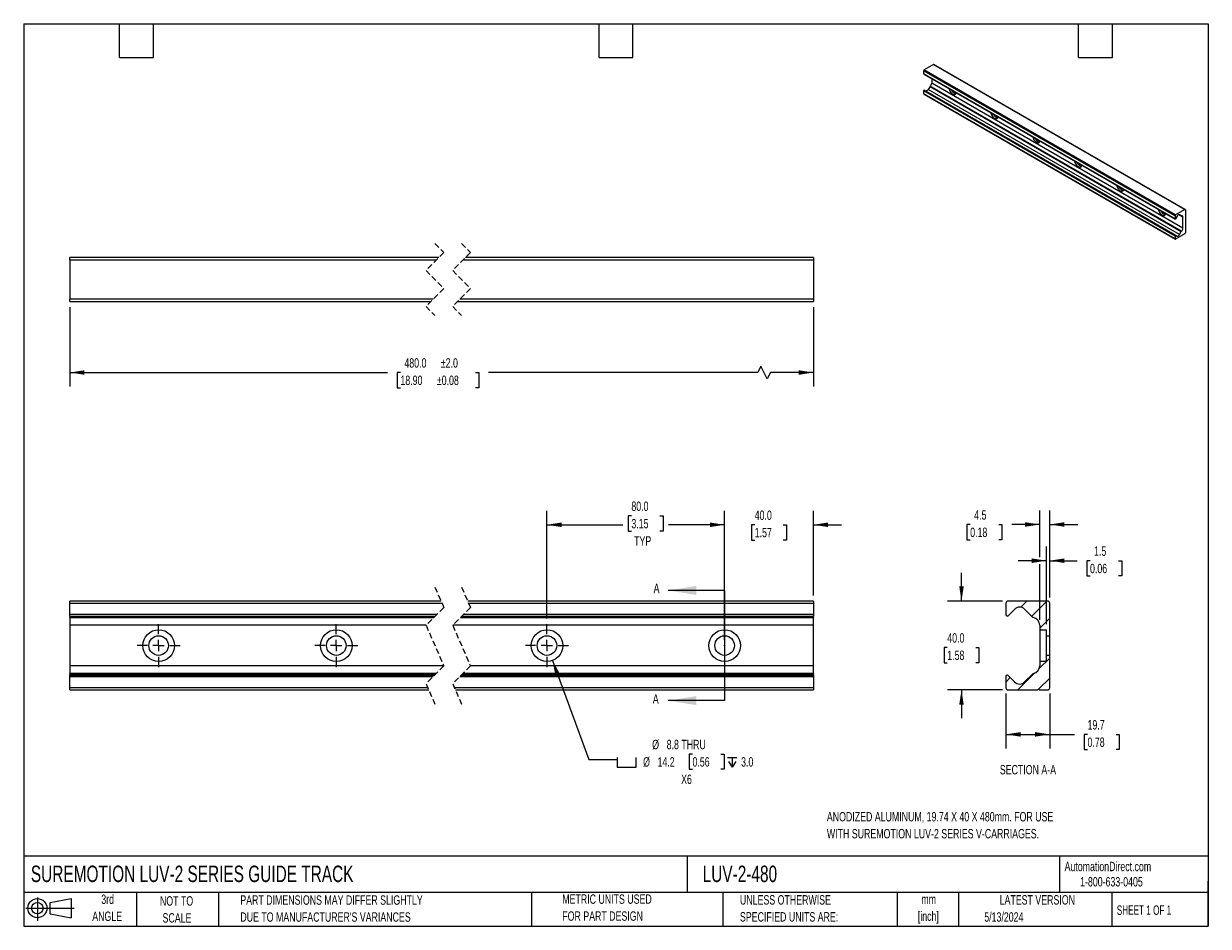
# Model space of a CAD drawing. Header units: millimetres. Extents: x 13 to 546, y 13 to 419.
import ezdxf

# ---------------------------------------------------------------- set-up
doc = ezdxf.new("R2010")
doc.units = ezdxf.units.MM
doc.header["$LTSCALE"] = 2
doc.header["$PDSIZE"] = -1
doc.linetypes.add('CENTERX2', pattern=[20.32, 12.7, -2.54, 2.54, -2.54])
doc.linetypes.add('HIDDEN', pattern=[1.905, 1.27, -0.635])
for name, color, linetype in [('CENTER', 40, 'CENTERX2'), ('HATCH', 6, 'Continuous'), ('SLD-DEFPOINTS', 7, 'Continuous')]:
    doc.layers.add(name, color=color, linetype=linetype)
doc.layers.add('DIMENSIONS', color=140, linetype='Continuous', lineweight=25)
doc.layers.add('TEXT', color=140, linetype='Continuous', lineweight=25)
doc.styles.add('SLDTEXTSTYLE0', font='TXT', dxfattribs={"width": 0.7})
doc.styles.add('SLDTEXTSTYLE1', font='TXT', dxfattribs={"width": 0.65})
doc.dimstyles.new('SLDDIMSTYLE0', dxfattribs={"dimtxt": 4.316016, "dimasz": 6.604, "dimexe": 0, "dimexo": 0.0625, "dimgap": 1.079004, "dimtad": 0, "dimtih": 1, "dimtoh": 1, "dimrnd": 1e-09, "dimzin": 4, "dimdsep": 46, "dimtxsty": 'SLDTEXTSTYLE0', "dimsah": 1, "dimcen": 0.09, "dimadec": 0, "dimazin": 1, "dimtfac": 1, "dimtmove": 0, "dimatfit": 0, "dimfxl": 0, "dimfrac": 2, "dimtolj": 1, "dimtzin": 12, "dimarcsym": 0})
doc.dimstyles.new('SLDDIMSTYLE1', dxfattribs={"dimtxt": 4.316016, "dimasz": 6.604, "dimexe": 0, "dimexo": 0.0625, "dimgap": 1.079004, "dimtad": 0, "dimtih": 1, "dimtoh": 1, "dimrnd": 1e-09, "dimzin": 4, "dimdsep": 46, "dimtxsty": 'SLDTEXTSTYLE0', "dimsah": 1, "dimcen": 0.09, "dimadec": 0, "dimazin": 1, "dimtfac": 1, "dimtofl": 0, "dimtmove": 0, "dimatfit": 3, "dimfxl": 0, "dimfrac": 2, "dimtolj": 1, "dimtzin": 12, "dimarcsym": 0})
doc.dimstyles.new('SLDDIMSTYLE2', dxfattribs={"dimtxt": 4.316016, "dimasz": 6.604, "dimexe": 0, "dimexo": 0.0625, "dimgap": 1.079004, "dimtad": 0, "dimtih": 1, "dimtoh": 1, "dimrnd": 1e-09, "dimzin": 12, "dimdsep": 46, "dimtxsty": 'SLDTEXTSTYLE0', "dimsah": 1, "dimcen": 0, "dimadec": 0, "dimazin": 3, "dimtfac": 1, "dimtofl": 0, "dimtmove": 0, "dimatfit": 3, "dimfxl": 0, "dimfrac": 2, "dimtolj": 1, "dimtzin": 12, "dimarcsym": 0})
doc.dimstyles.new('SLDDIMSTYLE3', dxfattribs={"dimtxt": 4.316016, "dimasz": 6.604, "dimexe": 0, "dimexo": 0.0625, "dimgap": 1.079004, "dimtad": 0, "dimtih": 1, "dimtoh": 1, "dimrnd": 1e-09, "dimzin": 4, "dimdsep": 46, "dimtxsty": 'SLDTEXTSTYLE0', "dimsah": 1, "dimcen": 0.09, "dimadec": 0, "dimazin": 1, "dimtol": 1, "dimtp": 2, "dimtm": 2, "dimtfac": 1, "dimtofl": 0, "dimtmove": 0, "dimatfit": 3, "dimfxl": 0, "dimfrac": 2, "dimtolj": 1, "dimarcsym": 0})
doc.dimstyles.new('SLDDIMSTYLE4', dxfattribs={"dimtxt": 4.316016, "dimasz": 6.604, "dimexe": 0, "dimexo": 0.0625, "dimgap": 1.079004, "dimtad": 0, "dimtih": 1, "dimtoh": 1, "dimrnd": 1e-09, "dimzin": 12, "dimdsep": 46, "dimtxsty": 'SLDTEXTSTYLE0', "dimsah": 1, "dimcen": 0.09, "dimadec": 0, "dimazin": 3, "dimtfac": 1, "dimtmove": 0, "dimatfit": 0, "dimfxl": 0, "dimfrac": 2, "dimtolj": 1, "dimtzin": 12, "dimarcsym": 0})
doc.dimstyles.new('SLDDIMSTYLE5', dxfattribs={"dimtxt": 4.316016, "dimasz": 6.604, "dimexe": 0, "dimexo": 0.0625, "dimgap": 1.079004, "dimtad": 0, "dimtih": 1, "dimtoh": 1, "dimrnd": 1e-09, "dimzin": 12, "dimdsep": 46, "dimtxsty": 'SLDTEXTSTYLE0', "dimsah": 1, "dimcen": 0.09, "dimadec": 0, "dimazin": 3, "dimtfac": 1, "dimtofl": 0, "dimtmove": 0, "dimatfit": 3, "dimfxl": 0, "dimfrac": 2, "dimtolj": 1, "dimtzin": 12, "dimarcsym": 0})

# ---------------------------------------------------------------- blocks, each defined once
blk = doc.blocks.new('Block11')
at = {"color": 7, "linetype": 'Continuous', "lineweight": 18}
for p, q in [((0, 5.76), (21.75, 5.76)), ((5.18, 10.62), (5.18, 0)), ((10.96, 8.33), (20.35, 10.06)), ((10.96, 3.19), (10.96, 8.33)), ((20.35, 10.06), (20.35, 1.46)), ((10.96, 3.19), (20.35, 1.46))]:
    blk.add_line(p, q, dxfattribs=at)
for radius in [4.3, 2.57]:
    blk.add_circle((5.18, 5.76), radius, dxfattribs=at)
blk = doc.blocks.new('Block12')
at = {"layer": 'SLD-DEFPOINTS'}
blk.add_blockref('Block11', (0, 0), dxfattribs=at)
blk = doc.blocks.new('_D')
at = {"layer": 'DIMENSIONS'}
for p, q in [((328.31, 141.65), (328.31, 199.84)), ((368.31, 161.66), (368.31, 199.84)), ((328.31, 193.49), (315.61, 193.49)), ((341.86, 193.49), (340.41, 193.49)), ((340.41, 193.49), (340.41, 186.63)), ((354.69, 193.49), (356.14, 193.49)), ((356.14, 193.49), (356.14, 186.63)), ((368.31, 193.49), (381.01, 193.49)), ((340.41, 186.63), (341.86, 186.63)), ((356.14, 186.63), (354.69, 186.63))]:
    blk.add_line(p, q, dxfattribs=at)
for points in [[(328.31, 193.49), (321.7, 194.5), (321.7, 192.47)], [(368.31, 193.49), (374.91, 192.47), (374.91, 194.5)]]:
    blk.add_solid(points, dxfattribs=at)
at = {"layer": 'DIMENSIONS', "char_height": 4.233, "attachment_point": 1, "style": 'SLDTEXTSTYLE0'}
for s, insert in [('40.0', (341.86, 199.91)), ('1.57', (341.86, 192.09))]:
    blk.add_mtext(s, dxfattribs=dict(at, insert=insert))
blk = doc.blocks.new('_D_1')
at = {"layer": 'DIMENSIONS'}
for p, q in [((248.31, 151.32), (248.31, 199.84)), ((286.32, 197.53), (284.87, 197.53)), ((284.87, 197.53), (284.87, 190.67)), ((299.15, 197.53), (300.59, 197.53)), ((300.59, 197.53), (300.59, 190.67)), ((328.31, 141.65), (328.31, 199.84)), ((248.31, 193.49), (282.45, 193.49)), ((328.31, 193.49), (303.01, 193.49)), ((284.87, 190.67), (286.32, 190.67)), ((300.59, 190.67), (299.15, 190.67))]:
    blk.add_line(p, q, dxfattribs=at)
for points in [[(248.31, 193.49), (254.91, 192.47), (254.91, 194.5)], [(328.31, 193.49), (321.7, 194.5), (321.7, 192.47)]]:
    blk.add_solid(points, dxfattribs=at)
at = {"layer": 'DIMENSIONS', "char_height": 4.233, "attachment_point": 1, "style": 'SLDTEXTSTYLE0'}
for s, insert in [('80.0', (286.32, 203.95)), ('3.15', (286.32, 196.12)), ('TYP', (287.55, 188.3))]:
    blk.add_mtext(s, dxfattribs=dict(at, insert=insert))
blk = doc.blocks.new('SW_SYMBOL_HOLE_SPOT')
at = {"layer": 'DIMENSIONS', "color": 0}
for p, q in [((0, 1750), (0, 150)), ((0, 150), (3200, 150)), ((3200, 150), (3200, 1750))]:
    blk.add_line(p, q, dxfattribs=at)
blk = doc.blocks.new('SW_SYMBOL_HOLE_DEPTH')
at = {"layer": 'DIMENSIONS', "color": 0}
for p, q in [((0, 1750), (1600, 1750)), ((200, 1110), (800, 150)), ((800, 1750), (800, 150)), ((1400, 1110), (800, 150))]:
    blk.add_line(p, q, dxfattribs=at)
blk = doc.blocks.new('_D_2')
at = {"layer": 'DIMENSIONS'}
for p, q in [((250.77, 132.43), (267.23, 87.78)), ((267.23, 87.78), (279.93, 87.78)), ((313.84, 90.24), (312.39, 90.24)), ((312.39, 90.24), (312.39, 83.38)), ((326.66, 90.24), (328.11, 90.24)), ((328.11, 90.24), (328.11, 83.38)), ((312.39, 83.38), (313.84, 83.38)), ((328.11, 83.38), (326.66, 83.38))]:
    blk.add_line(p, q, dxfattribs=at)
blk.add_solid([(250.77, 132.43), (252.1, 125.88), (254.01, 126.58)], dxfattribs=at)
at = {"layer": 'DIMENSIONS', "xscale": 0.002688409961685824, "yscale": 0.002688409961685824, "zscale": 0.002688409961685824}
for name, p in [('SW_SYMBOL_HOLE_SPOT', (279.93, 83.96)), ('SW_SYMBOL_HOLE_DEPTH', (329.56, 83.96))]:
    blk.add_blockref(name, p, dxfattribs=at)
at = {"layer": 'DIMENSIONS', "char_height": 4.233, "attachment_point": 1, "style": 'SLDTEXTSTYLE0'}
for s, insert in [('%%c', (295.69, 96.67)), ('8.8 THRU', (302.21, 96.67)), ('%%c', (291.6, 88.84)), ('14.2', (298.11, 88.84)), ('0.56', (313.84, 88.84)), ('3.0', (335.73, 88.84)), ('X6', (308.72, 81.02))]:
    blk.add_mtext(s, dxfattribs=dict(at, insert=insert))
blk = doc.blocks.new('SW_CENTERMARKSYMBOL_0')
at = {"layer": 'CENTER', "color": 0}
for p, q in [((0, 5.08), (0, 9.66)), ((0, 0), (-2.54, 0)), ((0, 0), (0, 2.54)), ((0, 0), (0, -2.54)), ((0, 0), (2.54, 0)), ((5.08, 0), (9.66, 0)), ((-5.08, 0), (-9.66, 0)), ((0, -5.08), (0, -9.66))]:
    blk.add_line(p, q, dxfattribs=at)
blk = doc.blocks.new('SW_CENTERMARKSYMBOL_1')
at = {"layer": 'CENTER', "color": 0}
for p, q in [((0, 5.08), (0, 9.66)), ((0, 0), (-2.54, 0)), ((0, 0), (0, 2.54)), ((0, 0), (0, -2.54)), ((0, 0), (2.54, 0)), ((5.08, 0), (9.66, 0)), ((-5.08, 0), (-9.66, 0)), ((0, -5.08), (0, -9.66))]:
    blk.add_line(p, q, dxfattribs=at)
blk = doc.blocks.new('SW_CENTERMARKSYMBOL_2')
at = {"layer": 'CENTER', "color": 0}
for p, q in [((0, 5.08), (0, 9.66)), ((0, 0), (-2.54, 0)), ((0, 0), (0, 2.54)), ((0, 0), (0, -2.54)), ((0, 0), (2.54, 0)), ((5.08, 0), (9.66, 0)), ((-5.08, 0), (-9.66, 0)), ((0, -5.08), (0, -9.66))]:
    blk.add_line(p, q, dxfattribs=at)
blk = doc.blocks.new('_D_3')
at = {"layer": 'DIMENSIONS'}
for p, q in [((33.46, 291.51), (33.46, 255.7)), ((368.31, 291.51), (368.31, 255.7)), ((33.46, 262.05), (176.48, 262.05)), ((182.33, 262.05), (180.88, 262.05)), ((180.88, 262.05), (180.88, 255.19)), ((216.19, 262.05), (217.64, 262.05)), ((217.64, 262.05), (217.64, 255.19)), ((343.27, 262.05), (222.04, 262.05)), ((344.68, 264.87), (343.27, 262.05)), ((347.5, 259.23), (344.68, 264.87)), ((348.91, 262.05), (347.5, 259.23)), ((368.31, 262.05), (348.91, 262.05)), ((180.88, 255.19), (182.33, 255.19)), ((217.64, 255.19), (216.19, 255.19))]:
    blk.add_line(p, q, dxfattribs=at)
for points in [[(33.46, 262.05), (40.07, 261.03), (40.07, 263.06)], [(368.31, 262.05), (361.7, 263.06), (361.7, 261.03)]]:
    blk.add_solid(points, dxfattribs=at)
at = {"layer": 'DIMENSIONS', "char_height": 4.233, "attachment_point": 1, "style": 'SLDTEXTSTYLE0'}
for s, insert in [('480.0', (184.12, 268.47)), ('±2.0', (200.54, 268.47)), ('18.90', (182.33, 260.65)), ('±0.08', (198.74, 260.65))]:
    blk.add_mtext(s, dxfattribs=dict(at, insert=insert))
blk = doc.blocks.new('_D_4')
at = {"layer": 'DIMENSIONS'}
for p, q in [((470.21, 178.84), (470.21, 199.96)), ((474.71, 160.67), (474.71, 199.96)), ((438.88, 193.61), (437.44, 193.61)), ((437.44, 193.61), (437.44, 186.75)), ((451.71, 193.61), (453.16, 193.61)), ((453.16, 193.61), (453.16, 186.75)), ((470.21, 193.61), (457.56, 193.61)), ((474.71, 193.61), (487.41, 193.61)), ((437.44, 186.75), (438.88, 186.75)), ((453.16, 186.75), (451.71, 186.75)), ((470.21, 150.76), (470.21, 175.8))]:
    blk.add_line(p, q, dxfattribs=at)
for points in [[(470.21, 193.61), (463.6, 194.63), (463.6, 192.6)], [(474.71, 193.61), (481.31, 192.6), (481.31, 194.63)]]:
    blk.add_solid(points, dxfattribs=at)
at = {"layer": 'DIMENSIONS', "char_height": 4.233, "attachment_point": 1, "style": 'SLDTEXTSTYLE0'}
for s, insert in [('4.5', (440.68, 200.03)), ('0.18', (438.88, 192.21))]:
    blk.add_mtext(s, dxfattribs=dict(at, insert=insert))
blk = doc.blocks.new('_D_5')
at = {"layer": 'DIMENSIONS'}
for p, q in [((434.97, 159.12), (434.97, 171.82)), ((453.42, 159.12), (428.62, 159.12)), ((428.56, 138.24), (427.11, 138.24)), ((427.11, 138.24), (427.11, 131.38)), ((441.38, 138.24), (442.83, 138.24)), ((442.83, 138.24), (442.83, 131.38)), ((427.11, 131.38), (428.56, 131.38)), ((442.83, 131.38), (441.38, 131.38)), ((453.42, 119.11), (428.62, 119.11)), ((434.97, 119.11), (434.97, 106.41))]:
    blk.add_line(p, q, dxfattribs=at)
for points in [[(434.97, 159.12), (435.98, 165.72), (433.95, 165.72)], [(434.97, 119.11), (433.95, 112.5), (435.98, 112.5)]]:
    blk.add_solid(points, dxfattribs=at)
at = {"layer": 'DIMENSIONS', "char_height": 4.233, "attachment_point": 1, "style": 'SLDTEXTSTYLE0'}
for s, insert in [('40.0', (428.56, 144.66)), ('1.58', (428.56, 136.84))]:
    blk.add_mtext(s, dxfattribs=dict(at, insert=insert))
blk = doc.blocks.new('_D_6')
at = {"layer": 'DIMENSIONS'}
for p, q in [((454.97, 117.56), (454.97, 92.76)), ((474.71, 117.56), (474.71, 92.76)), ((454.97, 99.11), (474.71, 99.11)), ((474.71, 99.11), (485.86, 99.11)), ((491.71, 99.11), (490.26, 99.11)), ((490.26, 99.11), (490.26, 92.25)), ((504.54, 99.11), (505.99, 99.11)), ((505.99, 99.11), (505.99, 92.25)), ((490.26, 92.25), (491.71, 92.25)), ((505.99, 92.25), (504.54, 92.25))]:
    blk.add_line(p, q, dxfattribs=at)
for points in [[(454.97, 99.11), (461.57, 98.09), (461.57, 100.12)], [(474.71, 99.11), (468.1, 100.12), (468.1, 98.09)]]:
    blk.add_solid(points, dxfattribs=at)
at = {"layer": 'DIMENSIONS', "char_height": 4.233, "attachment_point": 1, "style": 'SLDTEXTSTYLE0'}
for s, insert in [('19.7', (491.71, 105.53)), ('0.78', (491.71, 97.7))]:
    blk.add_mtext(s, dxfattribs=dict(at, insert=insert))
blk = doc.blocks.new('_D_7')
at = {"layer": 'DIMENSIONS'}
for p, q in [((473.21, 148.78), (473.21, 183.67)), ((474.71, 160.67), (474.71, 183.67)), ((473.21, 177.32), (460.51, 177.32)), ((474.71, 177.32), (486.99, 177.32)), ((492.84, 177.32), (491.39, 177.32)), ((491.39, 177.32), (491.39, 170.46)), ((505.67, 177.32), (507.11, 177.32)), ((507.11, 177.32), (507.11, 170.46)), ((491.39, 170.46), (492.84, 170.46)), ((507.11, 170.46), (505.67, 170.46))]:
    blk.add_line(p, q, dxfattribs=at)
for points in [[(473.21, 177.32), (466.6, 178.34), (466.6, 176.3)], [(474.71, 177.32), (481.31, 176.3), (481.31, 178.34)]]:
    blk.add_solid(points, dxfattribs=at)
at = {"layer": 'DIMENSIONS', "char_height": 4.233, "attachment_point": 1, "style": 'SLDTEXTSTYLE0'}
for s, insert in [('1.5', (494.64, 183.74)), ('0.06', (492.84, 175.92))]:
    blk.add_mtext(s, dxfattribs=dict(at, insert=insert))

msp = doc.modelspace()

# ---------------------------------------------------------------- hatches: boundary and pattern name
at = {"layer": 'HATCH'}
h = msp.add_hatch(dxfattribs=at)
h.set_pattern_fill('ANSI31', color=256, scale=2, style=0)
edge = h.paths.add_edge_path(flags=0)
edge.add_arc((467.431, 152.379), 0.635, 225, 258.68754)
edge.add_arc((466.598, 148.216), 3.61, 0, 78.68754, ccw=False)
edge.add_line((470.208, 148.216), (470.208, 146.236))
edge.add_line((470.208, 146.236), (473.208, 146.236))
edge.add_line((473.208, 146.236), (473.208, 143.518))
edge.add_line((473.208, 143.518), (474.708, 143.518))
edge.add_line((474.708, 143.518), (474.708, 158.126))
edge.add_arc((473.718, 158.126), 0.99, 0, 90)
edge.add_line((473.718, 159.116), (455.958, 159.116))
edge.add_arc((455.958, 158.126), 0.99, 90, 180)
edge.add_line((454.968, 158.126), (454.968, 153.036))
edge.add_arc((455.608, 153.036), 0.64, 180, 269.99997)
edge.add_arc((455.608, 152.826), 0.43, 269.99992, 315)
edge.add_line((455.912, 152.522), (458.794, 155.403))
edge.add_arc((461.148, 153.266), 3.18, 45, 137.77713, ccw=False)
edge.add_line((463.397, 155.515), (466.982, 151.93))
h = msp.add_hatch(dxfattribs=at)
h.set_pattern_fill('ANSI31', color=256, scale=2, style=0)
edge = h.paths.add_edge_path(flags=0)
edge.add_arc((455.608, 125.186), 0.64, 90.00003, 180)
edge.add_line((454.968, 125.186), (454.968, 120.096))
edge.add_arc((455.958, 120.096), 0.99, 180, 270)
edge.add_line((455.958, 119.106), (469.378, 119.106))
edge.add_arc((469.708, 119.106), 0.33, 0, 180, ccw=False)
edge.add_line((470.038, 119.106), (473.718, 119.106))
edge.add_arc((473.718, 120.096), 0.99, 270, 360)
edge.add_line((474.708, 120.096), (474.708, 134.704))
edge.add_line((474.708, 134.704), (473.208, 134.704))
edge.add_line((473.208, 134.704), (473.208, 131.987))
edge.add_line((473.208, 131.987), (470.208, 131.987))
edge.add_line((470.208, 131.987), (470.208, 130.006))
edge.add_arc((466.598, 130.006), 3.61, 281.31246, 360, ccw=False)
edge.add_arc((467.431, 125.844), 0.635, 101.31246, 135)
edge.add_line((466.982, 126.293), (463.397, 122.708))
edge.add_arc((461.148, 124.956), 3.18, 224.94938, 315, ccw=False)
edge.add_line((458.898, 122.71), (455.913, 125.7))
edge.add_arc((455.608, 125.396), 0.43, 44.94936, 90.00005)

# ---------------------------------------------------------------- linework, layer by layer
for p, q in [((422.388, 400.744), (418.202, 398.327)), ((422.388, 400.744), (535.525, 335.431)), ((535.69, 335.447), (422.553, 400.76)), ((417.969, 397.923), (531.106, 332.61)), ((417.969, 396.537), (417.969, 397.923)), ((531.106, 331.225), (417.969, 396.537)), ((418.013, 396.44), (531.15, 331.127)), ((531.339, 333.014), (418.202, 398.327)), ((420.801, 390.893), (419.956, 389.43)), ((533.093, 324.117), (419.956, 389.43)), ((420.801, 390.893), (533.938, 325.58)), ((534.014, 325.672), (420.877, 390.985)), ((421.561, 394.392), (421.561, 392.343)), ((534.698, 327.03), (421.561, 392.343)), ((417.969, 388.957), (531.106, 323.645)), ((417.969, 387.572), (417.969, 388.957)), ((531.106, 322.259), (417.969, 387.572)), ((418.037, 387.421), (531.174, 322.108)), ((418.12, 389.219), (531.257, 323.906)), ((531.329, 323.913), (418.191, 389.226)), ((531.106, 332.61), (531.106, 331.225)), ((532.008, 332.39), (531.328, 331.213)), ((535.525, 335.431), (531.339, 333.014)), ((534.698, 331.987), (532.795, 333.085)), ((533.938, 332.558), (533.084, 333.051)), ((533.938, 332.558), (533.093, 333.046)), ((534.698, 327.03), (534.698, 331.987)), ((535.759, 335.296), (535.759, 324.945)), ((533.093, 324.117), (533.938, 325.58)), ((531.106, 323.645), (531.106, 322.259)), ((531.329, 323.913), (532.032, 323.505)), ((534.502, 323.951), (531.339, 322.124)), ((534.58, 324.085), (534.658, 324.04)), ((535.525, 324.541), (534.658, 324.04)), ((33.462, 312.798), (33.462, 313.788)), ((199.618, 313.788), (33.462, 313.788)), ((33.462, 312.798), (33.462, 295.038)), ((33.462, 312.798), (198.628, 312.798)), ((210.628, 312.798), (368.307, 312.798)), ((368.307, 313.788), (211.618, 313.788)), ((368.307, 313.788), (368.307, 312.798)), ((368.307, 312.798), (368.307, 295.038)), ((197.088, 295.038), (33.462, 295.038)), ((33.462, 294.048), (33.462, 295.038)), ((33.462, 294.048), (196.098, 294.048)), ((208.098, 294.048), (368.307, 294.048)), ((368.307, 295.038), (209.088, 295.038)), ((368.307, 295.038), (368.307, 294.048)), ((200.626, 159.116), (33.462, 159.116)), ((33.462, 158.126), (33.462, 159.116)), ((33.462, 158.126), (201.057, 158.126)), ((33.462, 153.036), (33.462, 158.126)), ((368.307, 159.116), (212.626, 159.116)), ((213.057, 158.126), (368.307, 158.126)), ((368.307, 159.116), (368.307, 158.126)), ((368.307, 158.126), (368.307, 153.036)), ((454.968, 158.126), (454.968, 153.036)), ((455.912, 152.522), (458.794, 155.403)), ((473.718, 159.116), (455.958, 159.116)), ((463.397, 155.515), (466.982, 151.93)), ((474.708, 143.518), (474.708, 158.126)), ((198.606, 153.036), (33.462, 153.036)), ((33.462, 152.396), (33.462, 153.036)), ((33.462, 152.396), (197.966, 152.396)), ((33.462, 152.396), (33.462, 151.93)), ((197.499, 151.93), (33.462, 151.93)), ((33.462, 151.756), (33.462, 151.93)), ((33.462, 151.756), (197.326, 151.756)), ((33.462, 151.756), (33.462, 148.216)), ((209.326, 151.756), (368.307, 151.756)), ((368.307, 151.93), (209.499, 151.93)), ((209.966, 152.396), (368.307, 152.396)), ((368.307, 153.036), (210.606, 153.036)), ((368.307, 153.036), (368.307, 152.396)), ((368.307, 151.93), (368.307, 152.396)), ((368.307, 151.93), (368.307, 151.756)), ((368.307, 148.216), (368.307, 151.756)), ((193.89, 148.216), (33.462, 148.216)), ((33.462, 148.216), (33.462, 130.006)), ((368.307, 148.216), (205.89, 148.216)), ((368.307, 130.006), (368.307, 148.216)), ((470.208, 148.216), (470.208, 146.236)), ((470.208, 146.236), (470.208, 131.987)), ((470.208, 146.236), (473.208, 146.236)), ((473.208, 143.518), (473.208, 146.236)), ((473.208, 143.518), (474.708, 143.518)), ((473.208, 134.704), (473.208, 143.518)), ((474.708, 134.704), (474.708, 143.518)), ((474.708, 134.704), (473.208, 134.704)), ((473.208, 131.987), (473.208, 134.704)), ((474.708, 120.096), (474.708, 134.704)), ((201.827, 130.006), (33.462, 130.006)), ((33.462, 130.006), (33.462, 126.466)), ((368.307, 130.006), (213.827, 130.006)), ((368.307, 126.466), (368.307, 130.006)), ((473.208, 131.987), (470.208, 131.987)), ((470.208, 131.987), (470.208, 130.006)), ((198.391, 126.466), (33.462, 126.466)), ((33.462, 126.293), (33.462, 126.466)), ((33.462, 126.293), (198.217, 126.293)), ((33.462, 126.293), (33.462, 125.826)), ((33.462, 125.826), (197.751, 125.826)), ((33.462, 125.186), (33.462, 125.826)), ((33.462, 125.186), (197.111, 125.186)), ((33.462, 120.096), (33.462, 125.186)), ((209.111, 125.186), (368.307, 125.186)), ((209.751, 125.826), (368.307, 125.826)), ((210.217, 126.293), (368.307, 126.293)), ((368.307, 126.466), (210.391, 126.466)), ((368.307, 126.466), (368.307, 126.293)), ((368.307, 125.826), (368.307, 126.293)), ((368.307, 125.826), (368.307, 125.186)), ((368.307, 125.186), (368.307, 120.096)), ((454.968, 125.186), (454.968, 120.096)), ((458.898, 122.71), (455.913, 125.7)), ((466.982, 126.293), (463.397, 122.708)), ((194.659, 120.096), (33.462, 120.096)), ((33.462, 119.106), (33.462, 120.096)), ((33.462, 119.106), (195.091, 119.106)), ((368.307, 120.096), (206.659, 120.096)), ((207.091, 119.106), (368.307, 119.106)), ((368.307, 120.096), (368.307, 119.106)), ((455.958, 119.106), (469.378, 119.106)), ((470.038, 119.106), (473.718, 119.106))]:
    msp.add_line(p, q)
at = {"color": 7, "linetype": 'HIDDEN', "lineweight": 18}
for p, q in [((197.858, 320.138), (201.858, 316.028)), ((209.858, 320.138), (213.858, 316.028)), ((201.858, 316.028), (193.858, 308.028)), ((213.858, 316.028), (205.858, 308.028)), ((193.858, 308.028), (201.858, 299.808)), ((205.858, 308.028), (213.858, 299.808)), ((201.858, 299.808), (193.858, 291.808)), ((213.858, 299.808), (205.858, 291.808)), ((193.858, 291.808), (197.858, 287.698)), ((205.858, 291.808), (209.858, 287.698)), ((197.858, 165.466), (201.858, 156.289)), ((209.858, 165.466), (213.858, 156.289)), ((201.858, 156.289), (193.858, 148.289)), ((213.858, 156.289), (205.858, 148.289)), ((193.858, 148.289), (201.858, 129.934)), ((205.858, 148.289), (213.858, 129.934)), ((201.858, 129.934), (193.858, 121.934)), ((213.858, 129.934), (205.858, 121.934)), ((193.858, 121.934), (197.858, 112.756)), ((205.858, 121.934), (209.858, 112.756))]:
    msp.add_line(p, q, dxfattribs=at)
at = {"flags": 128}
for points in [[(419.956, 389.43), (419.842, 389.256), (419.712, 389.101), (419.572, 388.971), (419.425, 388.87), (419.279, 388.802), (419.138, 388.77), (419.009, 388.776), (418.923, 388.803)], [(429.351, 389.894), (429.465, 389.444), (429.652, 388.977), (429.902, 388.528), (430.202, 388.119), (430.54, 387.769), (430.898, 387.494), (431.261, 387.308), (431.611, 387.218), (431.931, 387.229), (432.208, 387.341), (432.428, 387.548), (432.58, 387.84), (432.627, 388.004)], [(430.409, 389.284), (430.609, 388.936), (430.91, 388.527), (431.247, 388.177), (431.605, 387.903), (431.968, 387.716), (432.318, 387.626), (432.476, 387.619)], [(448.208, 379.009), (448.321, 378.558), (448.508, 378.091), (448.758, 377.643), (449.059, 377.234), (449.396, 376.884), (449.754, 376.609), (450.117, 376.422), (450.467, 376.333), (450.788, 376.344), (451.064, 376.456), (451.284, 376.662), (451.437, 376.955), (451.483, 377.118)], [(449.265, 378.398), (449.465, 378.051), (449.766, 377.642), (450.103, 377.292), (450.461, 377.017), (450.824, 376.831), (451.174, 376.741), (451.332, 376.733)], [(467.064, 368.123), (467.177, 367.673), (467.365, 367.206), (467.614, 366.757), (467.915, 366.348), (468.252, 365.998), (468.611, 365.724), (468.973, 365.537), (469.323, 365.447), (469.644, 365.458), (469.921, 365.57), (470.14, 365.777), (470.293, 366.07), (470.339, 366.233)], [(468.122, 367.513), (468.321, 367.165), (468.622, 366.756), (468.959, 366.407), (469.318, 366.132), (469.68, 365.945), (470.03, 365.855), (470.188, 365.848)], [(485.92, 357.238), (486.034, 356.788), (486.221, 356.32), (486.47, 355.872), (486.771, 355.463), (487.108, 355.113), (487.467, 354.838), (487.829, 354.652), (488.179, 354.562), (488.5, 354.573), (488.777, 354.685), (488.997, 354.892), (489.149, 355.184), (489.195, 355.347)], [(486.978, 356.627), (487.178, 356.28), (487.478, 355.871), (487.815, 355.521), (488.174, 355.246), (488.536, 355.06), (488.886, 354.97), (489.045, 354.963)], [(504.776, 346.353), (504.89, 345.902), (505.077, 345.435), (505.327, 344.986), (505.627, 344.577), (505.965, 344.227), (506.323, 343.953), (506.685, 343.766), (507.035, 343.676), (507.356, 343.687), (507.633, 343.799), (507.853, 344.006), (508.005, 344.299), (508.051, 344.462)], [(505.834, 345.742), (506.034, 345.394), (506.334, 344.986), (506.672, 344.636), (507.03, 344.361), (507.393, 344.174), (507.742, 344.084), (507.901, 344.077)], [(523.632, 335.467), (523.746, 335.017), (523.933, 334.549), (524.183, 334.101), (524.483, 333.692), (524.821, 333.342), (525.179, 333.067), (525.542, 332.881), (525.892, 332.791), (526.212, 332.802), (526.489, 332.914), (526.709, 333.121), (526.861, 333.413), (526.908, 333.576)], [(524.69, 334.856), (524.89, 334.509), (525.19, 334.1), (525.528, 333.75), (525.886, 333.475), (526.249, 333.289), (526.599, 333.199), (526.757, 333.192)], [(533.093, 333.046), (532.975, 333.089), (532.841, 333.093), (532.695, 333.057), (532.544, 332.983), (532.394, 332.875), (532.251, 332.735), (532.12, 332.572), (532.008, 332.39)], [(534.698, 331.987), (534.686, 332.147), (534.648, 332.289), (534.588, 332.407), (534.505, 332.498), (534.403, 332.56), (534.285, 332.591), (534.154, 332.589), (534.014, 332.555)], [(532.032, 323.505), (532.146, 323.463), (532.275, 323.458), (532.416, 323.489), (532.562, 323.557), (532.709, 323.658), (532.849, 323.789), (532.979, 323.944), (533.093, 324.117)], [(534.658, 324.04), (534.652, 324.071), (534.635, 324.091), (534.61, 324.096), (534.58, 324.085), (534.55, 324.061), (534.525, 324.027), (534.508, 323.988), (534.502, 323.951)]]:
    msp.add_lwpolyline(points, dxfattribs=at)
for centre, radius in [((73.462, 139.111), 7.125), ((153.462, 139.111), 7.125), ((248.307, 139.111), 7.125), ((328.307, 139.111), 7.125), ((73.462, 139.111), 4.407), ((153.462, 139.111), 4.407), ((248.307, 139.111), 4.407), ((328.307, 139.111), 4.407)]:
    msp.add_circle(centre, radius)
for centre, radius, start, end in [((422.485, 400.609), 0.166, 65.69288, 125.61758), ((418.073, 396.526), 0.105, 173.70115, 234.98667), ((418.476, 397.9), 0.507, 122.60548, 177.39452), ((421.088, 390.73), 0.331, 129.70498, 150.46409), ((419.68, 392.439), 1.884, 309.4674, 357.07834), ((418.131, 387.554), 0.163, 173.70115, 234.98667), ((418.296, 388.942), 0.328, 122.60548, 177.39452), ((418.162, 389.16), 0.072, 65.60551, 125.63088), ((531.198, 331.21), 0.0932, 170.78597, 309.20332), ((531.613, 332.587), 0.507, 122.60548, 177.39452), ((531.147, 331.313), 0.207, 301.95467, 331.14439), ((533.979, 332.64), 0.0914, 242.90378, 292.42857), ((535.616, 335.319), 0.144, 350.78596, 129.20329), ((534.225, 325.417), 0.331, 129.70498, 150.46409), ((532.817, 327.126), 1.884, 309.4674, 357.07834), ((531.248, 322.236), 0.144, 170.78596, 309.20329), ((531.433, 323.63), 0.328, 122.60548, 177.39452), ((531.299, 323.847), 0.072, 65.60551, 125.63088), ((535.252, 324.968), 0.507, 302.60548, 357.39452), ((455.958, 158.126), 0.99, 90, 180), ((461.148, 153.266), 3.18, 45, 137.77713), ((473.718, 158.126), 0.99, 0, 90), ((455.608, 153.036), 0.64, 180, 269.99997), ((455.608, 152.826), 0.43, 269.99992, 315), ((467.431, 152.379), 0.635, 225, 258.68754), ((466.598, 148.216), 3.61, 0, 78.68754), ((466.598, 130.006), 3.61, 281.31246, 0), ((455.608, 125.186), 0.64, 90.00003, 180), ((455.608, 125.396), 0.43, 44.94936, 90.00005), ((461.148, 124.956), 3.18, 224.94938, 315), ((467.431, 125.844), 0.635, 101.31246, 135), ((455.958, 120.096), 0.99, 180, 270), ((469.708, 119.106), 0.33, 0, 180), ((473.718, 120.096), 0.99, 270, 360)]:
    msp.add_arc(centre, radius, start, end)
at = {"color": 7, "linetype": 'Continuous', "lineweight": 0}
msp.add_point((328.307, 139.111), dxfattribs=at)
at = {"layer": 'TEXT'}
for p, q in [((12.7, 419.1), (546.1, 419.1)), ((12.7, 419.1), (12.7, 12.7)), ((55.88, 403.86), (55.88, 419.1)), ((71.12, 403.86), (71.12, 419.1)), ((271.78, 403.86), (271.78, 419.1)), ((287.02, 403.86), (287.02, 419.1)), ((487.68, 403.86), (487.68, 419.1)), ((502.92, 403.86), (502.92, 419.1)), ((546.1, 419.1), (546.1, 12.7)), ((55.88, 403.86), (71.12, 403.86)), ((271.78, 403.86), (287.02, 403.86)), ((487.68, 403.86), (502.92, 403.86)), ((328.307, 163.918), (328.307, 114.305)), ((546.1, 44.252), (12.7, 44.252)), ((311.518, 44.252), (311.518, 27.94)), ((479.151, 44.252), (479.151, 27.94)), ((546.1, 12.7), (546.1, 33.02)), ((546.1, 27.94), (12.7, 27.94)), ((63.5, 27.94), (63.5, 12.7)), ((100.423, 27.94), (100.423, 12.7)), ((241.293, 27.94), (241.293, 12.7)), ((327.56, 27.94), (327.56, 12.7)), ((406.049, 27.94), (406.049, 12.7)), ((433.624, 27.94), (433.624, 12.7)), ((502.697, 27.94), (502.697, 12.7)), ((12.7, 12.7), (546.1, 12.7))]:
    msp.add_line(p, q, dxfattribs=at)
at = {"layer": 'TEXT', "linetype": 'Continuous'}
for p, q in [((328.307, 163.918), (302.907, 163.918)), ((328.307, 114.305), (302.907, 114.305))]:
    msp.add_line(p, q, dxfattribs=at)
at = {"layer": 'TEXT'}
for points in [[(302.907, 163.918), (315.607, 161.886), (315.607, 165.95)], [(302.907, 114.305), (315.607, 112.273), (315.607, 116.337)]]:
    msp.add_solid(points, dxfattribs=at)

# ---------------------------------------------------------------- block references
at = {"layer": 'CENTER'}
for name, p in [('SW_CENTERMARKSYMBOL_2', (73.462, 139.111)), ('SW_CENTERMARKSYMBOL_1', (153.462, 139.111)), ('SW_CENTERMARKSYMBOL_0', (248.307, 139.111))]:
    msp.add_blockref(name, p, dxfattribs=at)
at = {"layer": 'SLD-DEFPOINTS'}
msp.add_blockref('Block12', (13.676, 15.108), dxfattribs=at)

# ---------------------------------------------------------------- texts
at = {"layer": 'TEXT'}
for s, insert, char_height, attachment_point, style in [('A', (296.313, 166.995), 4.316, 1, 'SLDTEXTSTYLE0'), ('A', (295.961, 117.206), 4.316, 1, 'SLDTEXTSTYLE0'), ('SECTION A-A', (464.884, 85.333), 4.23333, 2, 'SLDTEXTSTYLE0'), ('ANODIZED ALUMINUM, 19.74 X 40 X 480mm. FOR USE', (374.354, 64.162), 4.23333, 1, 'SLDTEXTSTYLE0'), ('WITH SUREMOTION LUV-2 SERIES V-CARRIAGES.', (374.354, 56.517), 4.23333, 1, 'SLDTEXTSTYLE0'), ('SUREMOTION LUV-2 SERIES GUIDE TRACK', (15.931, 40.03), 7.40833, 1, 'SLDTEXTSTYLE0'), ('LUV-2-480', (318.415, 40.03), 7.4083, 1, 'SLDTEXTSTYLE0'), ('AutomationDirect.com', (481.39, 41.753), 4.23333, 1, 'SLDTEXTSTYLE0'), ('1-800-633-0405', (488.383, 34.874), 4.23333, 1, 'SLDTEXTSTYLE0'), ('3rd', (50.493, 27.001), 4.2333, 2, 'SLDTEXTSTYLE0'), ('PART DIMENSIONS MAY DIFFER SLIGHTLY', (110.239, 26.642), 4.23333, 1, 'SLDTEXTSTYLE0'), ('METRIC UNITS USED', (255.209, 27.072), 4.23333, 1, 'SLDTEXTSTYLE0'), ('UNLESS OTHERWISE', (335.216, 26.723), 4.23333, 1, 'SLDTEXTSTYLE0'), ('LATEST VERSION', (469.104, 26.728), 4.23333, 2, 'SLDTEXTSTYLE0'), ('NOT TO', (81.537, 26.252), 4.2333, 2, 'SLDTEXTSTYLE0'), ('mm', (420.198, 27.038), 4.2333, 2, 'SLDTEXTSTYLE0'), ('SHEET 1 OF 1', (504.883, 22.103), 4.23333, 1, 'SLDTEXTSTYLE1'), ('ANGLE', (50.298, 19.357), 4.2333, 2, 'SLDTEXTSTYLE0'), ('SCALE', (81.729, 18.608), 4.2333, 2, 'SLDTEXTSTYLE0'), ("DUE TO MANUFACTURER'S VARIANCES", (110.239, 18.997), 4.23333, 1, 'SLDTEXTSTYLE0'), ('FOR PART DESIGN', (255.209, 19.428), 4.23333, 1, 'SLDTEXTSTYLE0'), ('SPECIFIED UNITS ARE:', (335.216, 19.078), 4.23333, 1, 'SLDTEXTSTYLE0'), ('[inch]', (420.03, 19.394), 4.2333, 2, 'SLDTEXTSTYLE0'), ('5/13/2024', (445.226, 19.017), 4.2333, 1, 'SLDTEXTSTYLE0')]:
    msp.add_mtext(s, dxfattribs=dict(at, insert=insert, char_height=char_height, attachment_point=attachment_point, style=style))

# ---------------------------------------------------------------- dimensions: what is measured, and where the dimension line sits
at = {"layer": 'DIMENSIONS'}
dim = msp.add_linear_dim(base=(368.307, 262.048), p1=(33.462, 294.048), p2=(368.307, 294.048), text='480.0MAX', dimstyle='SLDDIMSTYLE3', dxfattribs=at)
dim.commit()
dim.dimension.update_dxf_attribs({"geometry": '_D_3', "text_midpoint": (199.257, 262.048), "dimtype": 160})
dim = msp.add_linear_dim(base=(248.307, 193.488), p1=(328.307, 139.111), p2=(248.307, 148.776), angle=0, text='<>\\PTYP', dimstyle='SLDDIMSTYLE1', dxfattribs=at)
dim.commit()
dim.dimension.update_dxf_attribs({"geometry": '_D_1', "text_midpoint": (292.733, 193.488), "dimtype": 160})
for base, p1, p2, angle, picture, middle in [((328.307, 193.488), (368.307, 159.116), (328.307, 139.111), 0, '_D', (348.274, 193.488)), ((434.968, 119.106), (455.958, 159.116), (455.958, 119.106), 90, '_D_5', (434.968, 138.239))]:
    dim = msp.add_linear_dim(base=base, p1=p1, p2=p2, angle=angle, dimstyle='SLDDIMSTYLE0', dxfattribs=at)
    dim.commit()
    dim.dimension.update_dxf_attribs({"geometry": picture, "text_midpoint": middle, "dimtype": 160})
for base, p1, p2, dimstyle, picture, middle in [((470.208, 193.611), (474.708, 158.126), (470.208, 148.216), 'SLDDIMSTYLE4', '_D_4', (445.298, 193.611)), ((474.708, 177.319), (473.208, 146.236), (474.708, 158.126), 'SLDDIMSTYLE4', '_D_7', (499.253, 177.319)), ((474.708, 99.106), (454.968, 120.096), (474.708, 120.096), 'SLDDIMSTYLE5', '_D_6', (498.124, 99.106))]:
    dim = msp.add_linear_dim(base=base, p1=p1, p2=p2, dimstyle=dimstyle, dxfattribs=at)
    dim.commit()
    dim.dimension.update_dxf_attribs({"geometry": picture, "text_midpoint": middle, "dimtype": 160})
dim = msp.add_diameter_dim_2p(p1=(245.842, 145.796), p2=(250.772, 132.427), text='%%c8.8 THRU\\P{\\fGDT;v}<>{\\fGDT;x}3.0\\PX6', dimstyle='SLDDIMSTYLE2', dxfattribs=at)
dim.commit()
dim.dimension.update_dxf_attribs({"geometry": '_D_2', "text_midpoint": (312.452, 86.815), "dimtype": 163})

doc.saveas('drawing.dxf')
